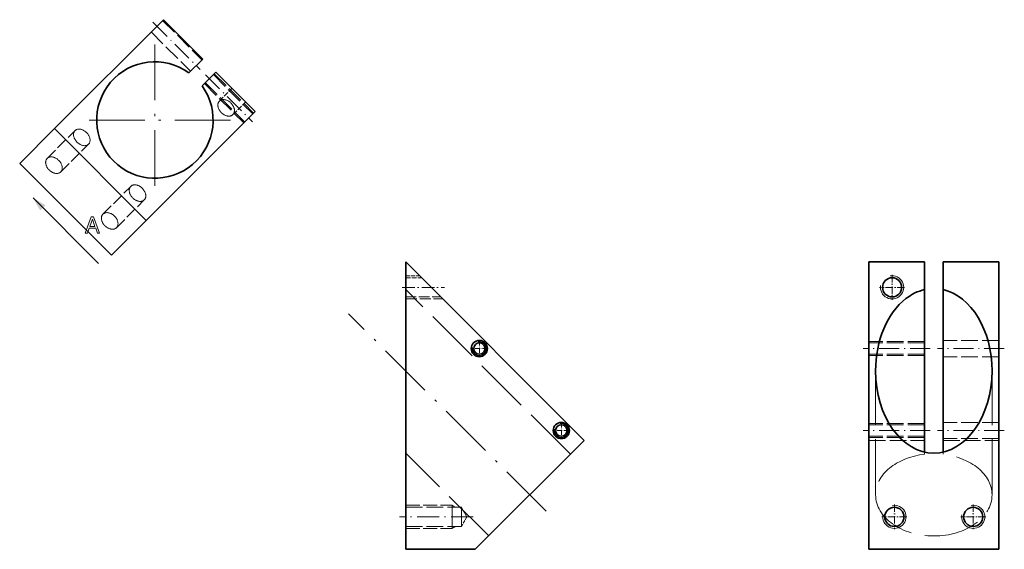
# Model space of a CAD drawing. Extents: x 99 to 311, y 114 to 228.
import ezdxf

# ---------------------------------------------------------------- set-up
doc = ezdxf.new("R2010")
doc.units = 0
doc.linetypes.add('DASHDOT', pattern=[18.5, 12, -3, 0.5, -3])
doc.linetypes.add('DASHED', pattern=[15, 12, -3])

msp = doc.modelspace()

# ---------------------------------------------------------------- linework, layer by layer
at = {"color": 7, "lineweight": 35}
for p, q in [((106.234825, 204.932129), (129.734818, 228.432129)), ((126.033813, 185.133133), (149.533813, 208.633133)), ((126.033813, 185.133133), (106.234825, 204.932129)), ((118.533813, 177.633133), (98.734825, 197.432129)), ((181.978699, 176.188248), (181.978699, 114.188248)), ((220.478699, 137.688248), (181.978699, 176.188248)), ((281.835541, 176.188248), (281.835541, 114.188248)), ((309.835541, 176.188248), (309.835541, 114.188248)), ((293.835541, 135.166641), (293.835541, 170.209808)), ((297.835541, 135.166702), (297.835541, 170.209808)), ((196.978699, 114.188248), (220.478699, 137.688248)), ((281.835541, 114.188248), (309.835541, 114.188248))]:
    msp.add_line(p, q, dxfattribs=at)
at = {"color": 7, "linetype": 'DASHDOT', "lineweight": 13, "ltscale": 0.36}
for p, q in [((127.472084, 227.86644), (137.654419, 217.684097)), ((138.785797, 216.552734), (148.968124, 206.370392))]:
    msp.add_line(p, q, dxfattribs=at)
at = {"color": 7, "linetype": 'DASHED', "lineweight": 13, "ltscale": 0.3}
for p, q in [((129.558044, 228.255341), (138.043335, 219.770065)), ((129.558044, 228.255341), (138.043335, 219.770065)), ((127.083176, 225.780472), (135.568451, 217.295197)), ((127.083176, 225.780472), (135.568451, 217.295197)), ((140.503708, 216.573593), (148.988983, 208.088303)), ((140.503708, 216.573593), (148.988983, 208.088303)), ((140.694977, 216.764862), (149.180267, 208.279572)), ((140.694977, 216.764862), (149.180267, 208.279572)), ((138.573654, 214.643539), (147.058945, 206.158264)), ((138.573654, 214.643539), (147.058945, 206.158264)), ((138.764923, 214.834808), (147.250214, 206.349533)), ((138.764923, 214.834808), (147.250214, 206.349533)), ((309.835541, 159.237244), (297.835541, 159.237244)), ((293.835541, 158.987244), (281.835541, 158.987244)), ((293.835541, 158.716736), (281.835541, 158.716736)), ((293.835541, 156.257736), (281.835541, 156.257736)), ((293.835541, 155.987244), (281.835541, 155.987244)), ((309.835541, 155.737244), (297.835541, 155.737244)), ((293.835541, 141.30957), (281.835541, 141.30957)), ((293.835541, 141.039063), (281.835541, 141.039063)), ((309.835541, 141.55957), (297.835541, 141.55957)), ((293.835541, 138.580063), (281.835541, 138.580063)), ((293.835541, 138.30957), (281.835541, 138.30957)), ((309.835541, 138.05957), (297.835541, 138.05957)), ((281.835541, 137.688248), (293.835541, 137.688248)), ((297.835541, 137.688248), (309.835541, 137.688248)), ((181.978699, 123.255249), (193.978699, 123.255249)), ((181.978699, 123.255249), (193.978699, 123.255249)), ((181.978699, 119.121246), (193.978699, 119.121246)), ((181.978699, 119.121246), (193.978699, 119.121246))]:
    msp.add_line(p, q, dxfattribs=at)
at = {"color": 7, "lineweight": 35, "ltscale": 0.3}
for p, q in [((138.220108, 219.946838), (129.734818, 228.432129)), ((149.533813, 208.633133), (141.048538, 217.118408)), ((281.835541, 176.188248), (293.835541, 176.188248)), ((297.835541, 176.188248), (309.835541, 176.188248))]:
    msp.add_line(p, q, dxfattribs=at)
at = {"color": 7, "linetype": 'DASHDOT', "lineweight": 13}
for p, q in [((127.884315, 223.097626), (127.884315, 190.467621)), ((144.19931, 206.782623), (111.569321, 206.782623)), ((212.279785, 122.387169), (169.66684, 165.000107))]:
    msp.add_line(p, q, dxfattribs=at)
at = {"color": 7, "lineweight": 35, "ltscale": 0.105685}
for p, q in [((135.230881, 216.957611), (138.220108, 219.946838)), ((141.048538, 217.118408), (138.059311, 214.129196))]:
    msp.add_line(p, q, dxfattribs=at)
at = {"color": 7, "linetype": 'DASHED', "lineweight": 13, "ltscale": 0.097226}
msp.add_line((141.786728, 210.880295), (144.536682, 213.630249), dxfattribs=at)
at = {"color": 7, "linetype": 'DASHED', "lineweight": 13, "ltscale": 0.097229}
msp.add_line((144.709824, 207.957031), (147.459869, 210.707077), dxfattribs=at)
at = {"color": 7, "lineweight": 35, "ltscale": 0.265165}
for p, q in [((98.734825, 197.432129), (106.234825, 204.932129)), ((118.533813, 177.633133), (126.033813, 185.133133))]:
    msp.add_line(p, q, dxfattribs=at)
at = {"color": 7, "linetype": 'DASHED', "lineweight": 13, "ltscale": 0.212132}
for p, q in [((104.662361, 198.504669), (110.662361, 204.504669)), ((107.585464, 195.581406), (113.585457, 201.581406)), ((116.683174, 186.483856), (122.683174, 192.483856)), ((119.606277, 183.560593), (125.606277, 189.560593))]:
    msp.add_line(p, q, dxfattribs=at)
at = {"color": 7, "lineweight": 13, "ltscale": 2.5e-05}
msp.add_line((101.618088, 189.970245), (101.618797, 189.970963), dxfattribs=at)
at = {"color": 7, "lineweight": 13, "ltscale": 0.5}
msp.add_line((101.618446, 189.970612), (115.760582, 175.828476), dxfattribs=at)
at = {"color": 7, "lineweight": 35, "ltscale": 0.149461}
for p, q in [((293.835541, 170.209808), (293.835541, 176.188248)), ((297.835541, 170.209808), (297.835541, 176.188248))]:
    msp.add_line(p, q, dxfattribs=at)
at = {"color": 7, "linetype": 'DASHED', "lineweight": 13, "ltscale": 0.075}
msp.add_line((181.978699, 173.188248), (184.978699, 173.188248), dxfattribs=at)
at = {"color": 7, "linetype": 'DASHED', "lineweight": 13, "ltscale": 0.085825}
msp.add_line((181.978699, 172.755249), (185.411697, 172.755249), dxfattribs=at)
at = {"color": 7, "linetype": 'DASHDOT', "lineweight": 13, "ltscale": 0.134355}
for p, q in [((286.835541, 173.375351), (286.835541, 168.001144)), ((289.522644, 170.688248), (284.148438, 170.688248)), ((287.335541, 123.875351), (287.335541, 118.501144)), ((304.335541, 123.875351), (304.335541, 118.501144)), ((290.022644, 121.188248), (284.648438, 121.188248)), ((307.022644, 121.188248), (301.648438, 121.188248))]:
    msp.add_line(p, q, dxfattribs=at)
at = {"color": 7, "linetype": 'DASHDOT', "lineweight": 13, "ltscale": 0.22701}
msp.add_line((181.222, 170.688248), (190.302399, 170.688248), dxfattribs=at)
at = {"color": 7, "linetype": 'DASHED', "lineweight": 13}
for p, q in [((217.489471, 134.69902), (181.978699, 170.209808)), ((217.489471, 134.69902), (181.978699, 170.209808)), ((283.285553, 125.938591), (283.285553, 152.688263)), ((308.385529, 125.937881), (308.385529, 152.687256)), ((199.854507, 117.064056), (181.978699, 134.939865))]:
    msp.add_line(p, q, dxfattribs=at)
at = {"color": 7, "linetype": 'DASHED', "lineweight": 13, "ltscale": 0.189175}
msp.add_line((181.978699, 168.621246), (189.5457, 168.621246), dxfattribs=at)
at = {"color": 7, "linetype": 'DASHED', "lineweight": 13, "ltscale": 0.2}
msp.add_line((181.978699, 168.188248), (189.978699, 168.188248), dxfattribs=at)
at = {"color": 7, "linetype": 'DASHDOT', "lineweight": 13, "ltscale": 0.079918}
for p, q in [((199.449631, 157.487244), (196.25293, 157.487244)), ((197.851288, 159.085587), (197.851288, 155.888885)), ((215.528946, 141.407913), (215.528946, 138.211212)), ((217.127304, 139.80957), (213.930603, 139.80957))]:
    msp.add_line(p, q, dxfattribs=at)
at = {"color": 7, "linetype": 'DASHDOT', "lineweight": 13, "ltscale": 0.360015}
for p, q in [((295.035583, 157.487244), (280.634979, 157.487244)), ((311.035583, 157.487244), (296.634979, 157.487244)), ((295.035583, 139.80957), (280.634979, 139.80957)), ((311.035583, 139.80957), (296.634979, 139.80957))]:
    msp.add_line(p, q, dxfattribs=at)
at = {"color": 7, "linetype": 'DASHED', "lineweight": 13, "ltscale": 0.011691}
msp.add_line((293.835541, 134.69902), (293.835541, 135.166641), dxfattribs=at)
at = {"color": 7, "linetype": 'DASHED', "lineweight": 13, "ltscale": 0.011692}
msp.add_line((297.835541, 134.69902), (297.835541, 135.166702), dxfattribs=at)
at = {"color": 7, "linetype": 'DASHED', "lineweight": 13, "ltscale": 0.25}
for p, q in [((181.978699, 123.688248), (191.978699, 123.688248)), ((181.978699, 123.688248), (191.978699, 123.688248)), ((181.978699, 118.688248), (191.978699, 118.688248)), ((181.978699, 118.688248), (191.978699, 118.688248))]:
    msp.add_line(p, q, dxfattribs=at)
at = {"color": 7, "linetype": 'DASHED', "lineweight": 13, "ltscale": 0.117349}
for p, q in [((191.978699, 118.994293), (191.978699, 123.688248)), ((191.978699, 118.688248), (191.978699, 123.382202))]:
    msp.add_line(p, q, dxfattribs=at)
at = {"color": 7, "linetype": 'DASHED', "lineweight": 13, "ltscale": 0.02165}
for p, q in [((192.728683, 123.255249), (191.978699, 123.688248)), ((192.728683, 123.255249), (191.978699, 123.688248)), ((192.728683, 119.121246), (191.978699, 118.688248)), ((192.728683, 119.121246), (191.978699, 118.688248))]:
    msp.add_line(p, q, dxfattribs=at)
at = {"color": 7, "linetype": 'DASHED', "lineweight": 13, "ltscale": 0.097024}
for p, q in [((193.978699, 119.374283), (193.978699, 123.255249)), ((193.978699, 119.374283), (193.978699, 123.255249)), ((193.978699, 119.121246), (193.978699, 123.002213)), ((193.978699, 119.121246), (193.978699, 123.002213))]:
    msp.add_line(p, q, dxfattribs=at)
at = {"color": 7, "linetype": 'DASHED', "lineweight": 13, "ltscale": 0.059669}
for q in [(193.978699, 123.255249), (193.978699, 123.255249), (193.978699, 119.121246), (193.978699, 119.121246)]:
    msp.add_line((195.172089, 121.188248), q, dxfattribs=at)
at = {"color": 7, "linetype": 'DASHDOT', "lineweight": 13, "ltscale": 0.395802}
msp.add_line((196.491425, 121.188248), (180.659363, 121.188248), dxfattribs=at)
at = {"color": 7, "lineweight": 35, "ltscale": 0.375}
msp.add_line((181.978699, 114.188248), (196.978699, 114.188248), dxfattribs=at)
at = {"color": 7, "lineweight": 13}
for points in [[(112.887466, 182.398773), (113.35144, 182.398773), (113.719597, 183.427597), (115.11657, 183.427597), (115.484726, 182.398773), (115.958794, 182.398773), (114.677811, 185.903824), (114.163399, 185.903824)], [(113.880981, 183.856262), (114.420609, 185.39949), (114.960236, 183.856262)]]:
    msp.add_lwpolyline(points, close=True, dxfattribs=at)
at = {"color": 7, "lineweight": 35}
for centre, radius in [((286.835541, 170.688248), 2.067), ((197.851288, 157.487244), 1.75), ((197.851288, 157.487244), 1.2295), ((215.528946, 139.80957), 1.75), ((215.528946, 139.80957), 1.2295), ((287.335541, 121.188248), 2.067), ((304.335541, 121.188248), 2.067)]:
    msp.add_circle(centre, radius, dxfattribs=at)
msp.add_arc((127.884315, 206.782623), 12.55, 54.169899, 35.830103, dxfattribs=at)
at = {"color": 7, "lineweight": 13}
for centre, radius in [((286.835541, 170.688248), 2.5), ((197.851288, 157.487244), 1.5), ((215.528946, 139.80957), 1.5), ((287.335541, 121.188248), 2.5), ((304.335541, 121.188248), 2.5)]:
    msp.add_arc(centre, radius, 169.999993, 100.000014, dxfattribs=at)
at = {"color": 7, "linetype": 'DASHED', "lineweight": 13}
for centre, major_axis, start_param, end_param in [((143.248276, 209.418671), (-1.461586, 1.461594), 6.2831463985, 9.4247390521), ((143.248276, 209.418671), (-1.461586, 1.461594), 5.2123889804, 6.2831463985), ((143.248276, 209.418671), (-1.461586, 1.461594), 3.1415537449, 5.2123889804), ((112.123909, 203.04303), (1.461586, -1.461594), 3.1415537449, 5.2123889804), ((112.123909, 203.04303), (1.461586, -1.461594), 6.2831463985, 9.4247390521), ((112.123909, 203.04303), (1.461586, -1.461594), 5.2123889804, 6.2831463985), ((106.123909, 197.04303), (-1.461586, 1.461594), 6.2831463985, 9.4247390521), ((106.123909, 197.04303), (-1.461586, 1.461594), 5.2123889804, 6.2831463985), ((106.123909, 197.04303), (-1.461586, 1.461594), 3.1415537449, 5.2123889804), ((124.14473, 191.022217), (1.461586, -1.461594), 3.1415537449, 6.2831463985), ((124.14473, 191.022217), (1.461586, -1.461594), 2.0707963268, 3.1415537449), ((124.14473, 191.022217), (1.461586, -1.461594), 6.2831463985, 8.353981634), ((118.14473, 185.022217), (-1.461586, 1.461594), 3.1415537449, 6.2831463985), ((118.14473, 185.022217), (-1.461586, 1.461594), 6.2831463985, 8.353981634), ((118.14473, 185.022217), (-1.461586, 1.461594), 2.0707963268, 3.1415537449), ((295.835541, 125.938248), (-12.549988, 0), 4.8724338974, 6.2831463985), ((295.835541, 125.938248), (-12.549988, 0), 3.1415509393, 4.5523440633), ((295.835541, 125.938248), (-12.549988, 0), 6.2831463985, 9.4247362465)]:
    msp.add_ellipse(centre, major_axis=major_axis, ratio=0.707107, start_param=start_param, end_param=end_param, dxfattribs=at)
at = {"color": 7, "lineweight": 35}
for centre, major_axis, ratio, start_param, end_param in [((295.833374, 152.695313), (-0.004028, -17.741295), 0.707214, 3.3018248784, 3.6418534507), ((295.835571, 152.688293), (0.000061, -17.748337), 0.707106, 1.570735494, 2.9815464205), ((295.835693, 152.68811), (0.000183, -17.748535), 0.70711, 3.6415867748, 4.7123736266), ((295.835388, 152.688385), (0, -17.748535), 0.70711, 4.7123881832, 7.8539170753)]:
    msp.add_ellipse(centre, major_axis=major_axis, ratio=ratio, start_param=start_param, end_param=end_param, dxfattribs=at)
at = {"color": 7, "lineweight": 13}
msp.add_solid([(104.308174, 188.417694), (101.618446, 189.970612), (103.171364, 187.280884)], dxfattribs=at)

doc.saveas('drawing.dxf')
